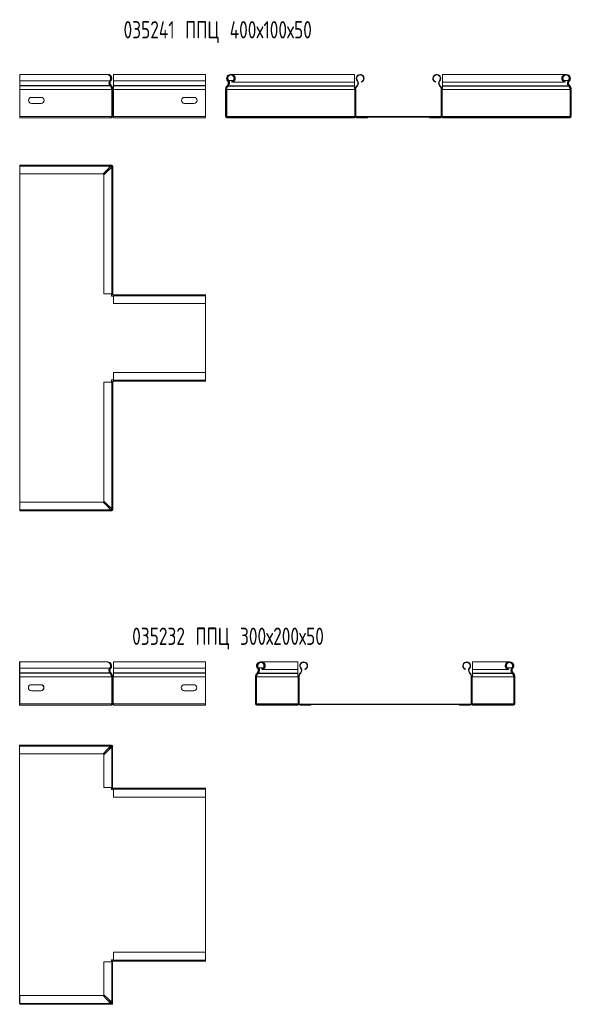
# Model space of a CAD drawing. Header units: millimetres. Extents: x -30 to 2745, y -5003 to 488.
# Tile 4 of 12: x 436 to 1075, y -3536 to -2397. Entities that reach past the tile are written whole.
import ezdxf

# ---------------------------------------------------------------- set-up
doc = ezdxf.new("R2010")
doc.units = ezdxf.units.MM
doc.styles.add('SLDTEXTSTYLE0', font='TXT', dxfattribs={"width": 0.7, "bigfont": 'bigfont'})

msp = doc.modelspace()

# ---------------------------------------------------------------- linework, layer by layer
at = {"color": 7, "linetype": 'Continuous', "lineweight": 15}
for p, q in [((436.6, -2460), (436.6, -2460)), ((537.6, -2460), (436.6, -2460)), ((436.6, -2468.8), (436.6, -2460)), ((436.6, -2460), (436.6, -2467.4)), ((545.1, -2460), (545.1, -2460)), ((651.6, -2460), (545.1, -2460)), ((545.1, -2460), (545.1, -2468.8)), ((545.1, -2460), (545.1, -2467.4)), ((651.6, -2460), (651.6, -2467.4)), ((823.8, -2460), (681.3, -2460)), ((681.3, -2460), (681.3, -2460.2)), ((823.8, -2468.8), (823.8, -2460)), ((1068.1, -2460), (925.6, -2460)), ((925.6, -2460), (925.6, -2468.8)), ((540.7, -2467.4), (436.6, -2467.4)), ((436.6, -2467.4), (436.6, -2472.8)), ((436.6, -2468.8), (436.6, -2468.8)), ((436.6, -2468.8), (436.6, -2473.1)), ((541.6, -2467.1), (542, -2467.4)), ((651.6, -2467.4), (545.1, -2467.4)), ((545.1, -2467.4), (545.1, -2472.8)), ((545.1, -2468.8), (545.1, -2468.8)), ((545.1, -2473.1), (545.1, -2468.8)), ((651.6, -2467.4), (651.6, -2472.8)), ((676.9, -2467.4), (677.3, -2467.1)), ((678.2, -2467.1), (678.2, -2467.4)), ((682, -2468.8), (681.8, -2468.3)), ((682.9, -2468.8), (682.9, -2468.3)), ((682.9, -2468.8), (823.8, -2468.8)), ((823.8, -2468.8), (823.8, -2473.1)), ((826.8, -2467.4), (827.3, -2467.1)), ((831.9, -2468.8), (831.7, -2468.3)), ((917.4, -2468.8), (917.6, -2468.3)), ((922.5, -2467.4), (922.1, -2467.1)), ((925.6, -2468.8), (1066.5, -2468.8)), ((925.6, -2473.1), (925.6, -2468.8)), ((1066.5, -2468.8), (1066.5, -2468.4)), ((1067.4, -2468.8), (1067.6, -2468.3)), ((1071.1, -2467.1), (1071.1, -2467.4)), ((1072, -2467.1), (1072.5, -2467.4)), ((436.6, -2472.8), (436.6, -2473.1)), ((540.9, -2472.8), (436.6, -2472.8)), ((436.6, -2473.1), (436.6, -2473.5)), ((436.6, -2473.1), (436.6, -2477.3)), ((541.2, -2473.1), (436.6, -2473.1)), ((436.6, -2473.5), (436.6, -2477.3)), ((436.6, -2477.3), (436.6, -2508.5)), ((436.6, -2477.3), (436.6, -2508.5)), ((542.7, -2477.3), (436.6, -2477.3)), ((541.2, -2473.1), (540.9, -2472.8)), ((541.8, -2473.1), (542.2, -2472.8)), ((541.8, -2473.1), (542.1, -2473.5)), ((542.1, -2473.5), (542.5, -2473.1)), ((542.2, -2472.8), (542.5, -2473.1)), ((543.1, -2477.3), (542.7, -2477.3)), ((543.1, -2508.5), (543.1, -2477.3)), ((543.1, -2477.3), (544.2, -2477.3)), ((544.2, -2508.5), (544.2, -2477.3)), ((544.2, -2477.3), (544.9, -2477.3)), ((544.9, -2477.3), (544.9, -2508.5)), ((545.1, -2477.3), (544.9, -2477.3)), ((651.6, -2472.8), (545.1, -2472.8)), ((545.1, -2472.8), (545.1, -2473.1)), ((545.1, -2473.5), (545.1, -2473.1)), ((651.6, -2473.1), (545.1, -2473.1)), ((545.1, -2473.1), (545.1, -2477.3)), ((545.1, -2477.3), (545.1, -2473.5)), ((651.6, -2477.3), (545.1, -2477.3)), ((651.6, -2472.8), (651.6, -2473.1)), ((651.6, -2473.1), (651.6, -2477.3)), ((651.6, -2477.3), (651.6, -2508.5)), ((675.3, -2477.3), (674.7, -2477.3)), ((674.7, -2477.3), (674.7, -2508.5)), ((675.3, -2477.3), (675.3, -2508.5)), ((676, -2477.3), (675.3, -2477.3)), ((676, -2508.5), (676, -2477.3)), ((676, -2477.3), (676.2, -2477.3)), ((676.2, -2477.3), (823.8, -2477.3)), ((676.7, -2472.8), (676.4, -2473.1)), ((676.4, -2473.1), (676.8, -2473.5)), ((677.1, -2473.1), (676.7, -2472.8)), ((677.1, -2473.1), (676.8, -2473.5)), ((677.7, -2473.1), (678, -2472.8)), ((677.7, -2473.5), (678, -2473.1)), ((677.7, -2473.5), (677.7, -2473.1)), ((677.7, -2473.5), (823.8, -2473.5)), ((678, -2473.1), (678, -2472.8)), ((678, -2473.1), (823.8, -2473.1)), ((823.8, -2473.1), (823.8, -2473.5)), ((823.8, -2473.5), (823.8, -2477.3)), ((823.8, -2477.3), (824.1, -2477.3)), ((824.1, -2477.3), (824.1, -2508.5)), ((825.2, -2477.3), (824.1, -2477.3)), ((825.2, -2477.3), (825.2, -2508.5)), ((826.3, -2473.1), (826.7, -2472.8)), ((826.3, -2473.1), (826.7, -2473.5)), ((826.7, -2472.8), (827.1, -2473.1)), ((826.7, -2473.5), (827.1, -2473.1)), ((922.7, -2472.8), (922.3, -2473.1)), ((922.3, -2473.1), (922.6, -2473.5)), ((923, -2473.1), (922.6, -2473.5)), ((922.7, -2472.8), (923, -2473.1)), ((925.4, -2477.3), (924.1, -2477.3)), ((924.1, -2477.3), (924.1, -2508.5)), ((925.4, -2477.3), (925.4, -2508.5)), ((925.4, -2477.3), (925.6, -2477.3)), ((925.6, -2473.1), (1071.3, -2473.1)), ((925.6, -2473.5), (925.6, -2473.1)), ((925.6, -2473.5), (1071.7, -2473.5)), ((925.6, -2477.3), (925.6, -2473.5)), ((925.6, -2477.3), (1073.2, -2477.3)), ((1071.3, -2473.1), (1071.3, -2472.8)), ((1071.3, -2472.8), (1071.7, -2473.1)), ((1071.3, -2473.1), (1071.7, -2473.5)), ((1071.7, -2473.5), (1071.7, -2473.1)), ((1072.6, -2472.8), (1072.2, -2473.1)), ((1072.2, -2473.1), (1072.6, -2473.5)), ((1072.6, -2472.8), (1073, -2473.1)), ((1072.6, -2473.5), (1073, -2473.1)), ((1073.2, -2477.3), (1073.5, -2477.3)), ((1073.5, -2508.5), (1073.5, -2477.3)), ((1074.1, -2477.3), (1073.5, -2477.3)), ((1074.6, -2477.3), (1074.1, -2477.3)), ((1074.1, -2477.3), (1074.1, -2508.5)), ((1074.6, -2477.3), (1074.6, -2508.5)), ((461.1, -2486.5), (450.1, -2486.5)), ((450.1, -2493.5), (461.1, -2493.5)), ((638.1, -2486.5), (627.1, -2486.5)), ((627.1, -2493.5), (638.1, -2493.5)), ((436.6, -2508.5), (436.6, -2509.4)), ((436.6, -2508.5), (436.6, -2510)), ((542.7, -2508.5), (436.6, -2508.5)), ((436.6, -2508.7), (436.6, -2509.4)), ((436.6, -2508.7), (436.6, -2508.7)), ((436.6, -2509.4), (436.6, -2510)), ((436.6, -2509.4), (436.6, -2509.4)), ((436.6, -2509.4), (436.6, -2509.4)), ((436.6, -2510), (436.6, -2510)), ((541.8, -2510), (436.6, -2510)), ((542.7, -2510), (541.8, -2510)), ((542.5, -2509.4), (542.7, -2509.4)), ((543.1, -2508.5), (542.7, -2508.5)), ((542.7, -2508.7), (543.6, -2508.7)), ((542.7, -2509), (542.7, -2509.4)), ((542.7, -2509.4), (542.7, -2510)), ((544.2, -2508.5), (543.1, -2508.5)), ((543.8, -2509.4), (545.1, -2509.4)), ((544.1, -2508.7), (545.1, -2508.7)), ((544.9, -2508.5), (544.2, -2508.5)), ((545.1, -2508.5), (544.9, -2508.5)), ((545.1, -2508.7), (545.1, -2508.5)), ((651.6, -2508.5), (545.1, -2508.5)), ((545.1, -2508.5), (545.1, -2510)), ((545.1, -2509.4), (545.1, -2510)), ((545.1, -2510), (545.1, -2510)), ((651.6, -2510), (545.1, -2510)), ((651.6, -2508.5), (651.6, -2510)), ((674.7, -2508.5), (675.3, -2508.5)), ((675.3, -2508.5), (676, -2508.5)), ((676, -2508.5), (676.2, -2508.5)), ((676.2, -2508.5), (823.8, -2508.5)), ((676.2, -2508.7), (676.2, -2509.4)), ((676.2, -2508.7), (1073.2, -2508.7)), ((676.2, -2509.4), (676.2, -2510)), ((676.2, -2509.4), (688.7, -2509.4)), ((676.2, -2510), (688.7, -2510)), ((688.7, -2509.4), (688.7, -2510)), ((688.7, -2509.4), (1073.2, -2509.4)), ((689.6, -2510), (688.7, -2510)), ((689.6, -2509.4), (689.6, -2510)), ((689.6, -2510), (823.8, -2510)), ((823.8, -2508.5), (823.8, -2508.7)), ((823.8, -2508.5), (824.1, -2508.5)), ((823.8, -2509.4), (823.8, -2510)), ((824.1, -2508.5), (825.2, -2508.5)), ((824.7, -2508.7), (824.7, -2508.5)), ((826.2, -2509.4), (826.2, -2510)), ((838.7, -2510), (826.2, -2510)), ((838.7, -2509.4), (838.7, -2510)), ((910.7, -2509.4), (910.7, -2510)), ((923.2, -2510), (910.7, -2510)), ((923.2, -2509.4), (923.2, -2510)), ((924.1, -2508.5), (925.4, -2508.5)), ((924.7, -2508.5), (924.7, -2508.7)), ((925.4, -2508.5), (925.6, -2508.5)), ((925.6, -2508.7), (925.6, -2508.5)), ((925.6, -2508.5), (1073.2, -2508.5)), ((925.6, -2509.4), (925.6, -2510)), ((925.6, -2510), (1059.7, -2510)), ((1059.7, -2509.4), (1059.7, -2510)), ((1060.6, -2510), (1059.7, -2510)), ((1060.6, -2509.4), (1060.6, -2510)), ((1073.1, -2510), (1060.6, -2510)), ((1073.1, -2510), (1073.1, -2509.4)), ((1073.2, -2508.5), (1073.5, -2508.5)), ((1073.2, -2508.7), (1073.2, -2509.4)), ((1073.5, -2508.5), (1074.1, -2508.5)), ((1074.1, -2508.5), (1074.6, -2508.5)), ((436.6, -2566), (436.6, -2564.9)), ((436.6, -2564.9), (542.7, -2564.9)), ((541.5, -2566), (436.6, -2566)), ((436.6, -2575.1), (436.6, -2566)), ((533, -2575.1), (537.5, -2570.5)), ((538.5, -2571.5), (533.9, -2576)), ((537.5, -2570.5), (541.5, -2566)), ((537.5, -2570.5), (541.5, -2566.5)), ((542.5, -2567.5), (538.5, -2571.5)), ((543, -2567.5), (538.5, -2571.5)), ((541.5, -2566.5), (542.7, -2565.4)), ((541.5, -2566.5), (541.5, -2566)), ((541.6, -2566), (542.7, -2564.9)), ((542.7, -2566.3), (541.8, -2566.3)), ((543.6, -2566.3), (542.5, -2567.5)), ((543, -2567.5), (542.5, -2567.5)), ((542.7, -2565.4), (542.7, -2564.9)), ((542.7, -2564.9), (542.9, -2564.9)), ((542.7, -2565.4), (542.9, -2565.4)), ((542.7, -2567.5), (542.7, -2566.3)), ((542.9, -2565.4), (542.9, -2564.9)), ((544.2, -2566.3), (543, -2567.4)), ((543, -2713.9), (543, -2567.5)), ((543.6, -2566.1), (544.2, -2566.1)), ((543.6, -2566.1), (543.6, -2566.3)), ((543.6, -2566.3), (544.2, -2566.3)), ((544.2, -2566.1), (544.2, -2566.3)), ((544.2, -2566.3), (544.2, -2713.9)), ((436.6, -2575.1), (533, -2575.1)), ((436.6, -2575.1), (436.6, -2578.9)), ((436.6, -2575.1), (436.6, -2963.3)), ((436.6, -2578.9), (436.6, -2578.9)), ((533.9, -2576), (533.9, -2713.9)), ((533.9, -2713.9), (543, -2713.9)), ((542.7, -2716.3), (542.7, -2713.9)), ((545.1, -2716.3), (542.7, -2716.3)), ((543, -2713.9), (544.2, -2713.9)), ((543.6, -2713.9), (543.6, -2714.3)), ((544.2, -2714.3), (543.6, -2714.3)), ((544.2, -2713.9), (544.2, -2714.3)), ((544.7, -2714.8), (544.7, -2715.4)), ((544.7, -2714.8), (545.1, -2714.8)), ((544.7, -2715.4), (545.1, -2715.4)), ((545.1, -2714.8), (651.6, -2714.8)), ((545.1, -2714.8), (545.1, -2716)), ((651.6, -2716), (545.1, -2716)), ((545.1, -2716), (545.1, -2725.1)), ((651.6, -2716), (651.6, -2714.8)), ((651.6, -2725.1), (651.6, -2716)), ((651.6, -2716.3), (651.6, -2716.3)), ((651.6, -2804.6), (651.6, -2716.3)), ((545.1, -2725.1), (651.6, -2725.1)), ((651.6, -2804.6), (651.6, -2800.8)), ((651.6, -2800.8), (651.6, -2800.8)), ((542.7, -2813.3), (545.1, -2813.3)), ((542.7, -2815.8), (542.7, -2813.3)), ((651.6, -2804.6), (545.1, -2804.6)), ((545.1, -2804.6), (545.1, -2813.7)), ((651.6, -2804.6), (651.6, -2813.7)), ((533.9, -2815.8), (533.9, -2953.7)), ((543, -2815.8), (533.9, -2815.8)), ((543, -2962.2), (543, -2815.8)), ((544.2, -2815.8), (543, -2815.8)), ((544.2, -2815.5), (543.6, -2815.5)), ((543.6, -2815.5), (543.6, -2815.8)), ((544.2, -2815.5), (544.2, -2815.8)), ((544.2, -2815.8), (544.2, -2963.3)), ((545.1, -2814.3), (544.9, -2814.3)), ((544.9, -2814.8), (544.9, -2814.3)), ((545.1, -2814.8), (544.9, -2814.8)), ((545.1, -2813.7), (651.6, -2813.7)), ((545.1, -2813.7), (545.1, -2814.8)), ((651.6, -2814.8), (545.1, -2814.8)), ((651.6, -2813.7), (651.6, -2814.8)), ((533, -2954.6), (436.6, -2954.6)), ((436.6, -2954.6), (436.6, -2963.7)), ((537.6, -2959.1), (533, -2954.6)), ((533.9, -2953.7), (538.5, -2958.2)), ((541.6, -2963.1), (537.6, -2959.1)), ((541.6, -2963.7), (537.6, -2959.1)), ((538.5, -2958.2), (543, -2962.2)), ((538.5, -2958.2), (542.5, -2962.2)), ((436.6, -2963.3), (436.6, -2963.3)), ((436.6, -2963.7), (541.6, -2963.7)), ((436.6, -2963.7), (436.6, -2964.8)), ((542.7, -2964.8), (436.6, -2964.8)), ((541.6, -2963.7), (541.6, -2963.1)), ((542.7, -2964.2), (541.6, -2963.1)), ((542.7, -2964.8), (541.6, -2963.6)), ((541.8, -2963.3), (542.7, -2963.3)), ((542.5, -2962.2), (543, -2962.2)), ((542.5, -2962.2), (543.6, -2963.3)), ((542.7, -2963.3), (542.7, -2962.2)), ((542.7, -2964.2), (542.7, -2964.8)), ((543.1, -2964.2), (542.7, -2964.2)), ((543.1, -2964.8), (542.7, -2964.8)), ((543, -2962.3), (544.2, -2963.3)), ((543.1, -2964.2), (543.1, -2964.8)), ((543.6, -2963.3), (544.2, -2963.3)), ((543.6, -2963.3), (543.6, -2963.7)), ((543.6, -2963.7), (544.2, -2963.7)), ((544.2, -2963.3), (544.2, -2963.7)), ((436.5, -3139.5), (436.4, -3139.5)), ((436.4, -3148.4), (436.4, -3139.5)), ((537.4, -3139.5), (436.5, -3139.5)), ((436.5, -3139.5), (436.5, -3147)), ((544.9, -3139.5), (544.9, -3139.5)), ((651.4, -3139.5), (544.9, -3139.5)), ((544.9, -3139.5), (544.9, -3148.4)), ((544.9, -3139.5), (544.9, -3147)), ((651.4, -3139.5), (651.4, -3147)), ((758.4, -3139.5), (716, -3139.5)), ((716, -3139.5), (716, -3139.7)), ((758.4, -3148.4), (758.4, -3139.5)), ((1002.7, -3139.5), (960.2, -3139.5)), ((960.2, -3139.5), (960.2, -3148.4)), ((436.4, -3148.4), (436.5, -3148.4)), ((436.4, -3148.4), (436.4, -3152.7)), ((436.4, -3152.7), (436.4, -3153)), ((436.4, -3153), (436.4, -3156.8)), ((540.5, -3147), (436.5, -3147)), ((436.5, -3147), (436.5, -3152.3)), ((436.5, -3152.3), (436.5, -3152.7)), ((540.7, -3152.3), (436.5, -3152.3)), ((436.5, -3152.7), (436.5, -3156.8)), ((541.1, -3152.7), (436.5, -3152.7)), ((541.1, -3152.7), (540.7, -3152.3)), ((541.4, -3146.6), (541.8, -3147)), ((541.6, -3152.7), (542, -3152.3)), ((541.6, -3152.7), (542, -3153)), ((542, -3152.3), (542.4, -3152.7)), ((542, -3153), (542.4, -3152.7)), ((651.4, -3147), (544.9, -3147)), ((544.9, -3147), (544.9, -3152.3)), ((544.9, -3148.4), (544.9, -3148.4)), ((544.9, -3152.7), (544.9, -3148.4)), ((651.4, -3152.3), (544.9, -3152.3)), ((544.9, -3152.3), (544.9, -3152.7)), ((544.9, -3153), (544.9, -3152.7)), ((651.4, -3152.7), (544.9, -3152.7)), ((544.9, -3152.7), (544.9, -3156.8)), ((544.9, -3156.8), (544.9, -3153)), ((651.4, -3147), (651.4, -3152.3)), ((651.4, -3152.3), (651.4, -3152.7)), ((651.4, -3152.7), (651.4, -3156.8)), ((711.3, -3152.3), (711, -3152.7)), ((711, -3152.7), (711.4, -3153)), ((711.7, -3152.7), (711.3, -3152.3)), ((711.7, -3152.7), (711.4, -3153)), ((711.5, -3147), (711.9, -3146.6)), ((712.3, -3152.7), (712.7, -3152.3)), ((712.3, -3153), (712.7, -3152.7)), ((712.3, -3153), (712.3, -3152.7)), ((712.3, -3153), (758.4, -3153)), ((712.7, -3152.7), (712.7, -3152.3)), ((712.7, -3152.7), (758.4, -3152.7)), ((712.9, -3146.6), (712.9, -3147)), ((716.6, -3148.4), (716.4, -3147.8)), ((717.5, -3148.4), (717.5, -3147.9)), ((717.5, -3148.4), (758.4, -3148.4)), ((758.4, -3148.4), (758.4, -3152.7)), ((758.4, -3152.7), (758.4, -3153)), ((758.4, -3153), (758.4, -3156.8)), ((761, -3152.7), (761.3, -3152.3)), ((761, -3152.7), (761.4, -3153)), ((761.3, -3152.3), (761.7, -3152.7)), ((761.4, -3153), (761.7, -3152.7)), ((761.5, -3147), (761.9, -3146.6)), ((766.6, -3148.4), (766.4, -3147.8)), ((952.1, -3148.4), (952.2, -3147.8)), ((957.1, -3147), (956.7, -3146.6)), ((957.3, -3152.3), (956.9, -3152.7)), ((956.9, -3152.7), (957.3, -3153)), ((957.3, -3152.3), (957.7, -3152.7)), ((957.7, -3152.7), (957.3, -3153)), ((960.2, -3148.4), (1001.1, -3148.4)), ((960.2, -3152.7), (960.2, -3148.4)), ((960.2, -3152.7), (1006, -3152.7)), ((960.2, -3153), (960.2, -3152.7)), ((960.2, -3153), (1006.3, -3153)), ((960.2, -3156.8), (960.2, -3153)), ((1001.1, -3148.4), (1001.1, -3147.9)), ((1002, -3148.4), (1002.2, -3147.8)), ((1005.8, -3146.6), (1005.8, -3147)), ((1006, -3152.7), (1006, -3152.3)), ((1006, -3152.3), (1006.3, -3152.7)), ((1006, -3152.7), (1006.3, -3153)), ((1006.3, -3153), (1006.3, -3152.7)), ((1006.7, -3146.6), (1007.1, -3147)), ((1007.3, -3152.3), (1006.9, -3152.7)), ((1006.9, -3152.7), (1007.2, -3153)), ((1007.2, -3153), (1007.6, -3152.7)), ((1007.3, -3152.3), (1007.6, -3152.7)), ((436.4, -3156.8), (436.4, -3188)), ((436.5, -3156.8), (436.5, -3188)), ((542.6, -3156.8), (436.5, -3156.8)), ((461, -3166), (450, -3166)), ((542.9, -3156.8), (542.6, -3156.8)), ((542.9, -3188), (542.9, -3156.8)), ((542.9, -3156.8), (544, -3156.8)), ((544, -3188), (544, -3156.8)), ((544, -3156.8), (544.7, -3156.8)), ((544.7, -3156.8), (544.7, -3188)), ((544.9, -3156.8), (544.7, -3156.8)), ((651.4, -3156.8), (544.9, -3156.8)), ((637.9, -3166), (626.9, -3166)), ((651.4, -3156.8), (651.4, -3188)), ((709.9, -3156.8), (709.3, -3156.8)), ((709.3, -3156.8), (709.3, -3188)), ((709.9, -3156.8), (709.9, -3188)), ((710.6, -3156.8), (709.9, -3156.8)), ((710.6, -3188), (710.6, -3156.8)), ((710.6, -3156.8), (710.8, -3156.8)), ((710.8, -3156.8), (758.4, -3156.8)), ((758.4, -3156.8), (758.8, -3156.8)), ((758.8, -3156.8), (758.8, -3188)), ((759.9, -3156.8), (758.8, -3156.8)), ((759.9, -3156.8), (759.9, -3188)), ((960, -3156.8), (958.8, -3156.8)), ((958.8, -3156.8), (958.8, -3188)), ((960, -3156.8), (960, -3188)), ((960, -3156.8), (960.2, -3156.8)), ((960.2, -3156.8), (1007.8, -3156.8)), ((1007.8, -3156.8), (1008.2, -3156.8)), ((1008.2, -3188), (1008.2, -3156.8)), ((1008.7, -3156.8), (1008.2, -3156.8)), ((1009.3, -3156.8), (1008.7, -3156.8)), ((1008.7, -3156.8), (1008.7, -3188)), ((1009.3, -3156.8), (1009.3, -3188)), ((450, -3173), (461, -3173)), ((626.9, -3173), (637.9, -3173)), ((436.4, -3188), (436.4, -3189)), ((436.4, -3188.3), (436.5, -3188.3)), ((436.4, -3188.3), (436.4, -3189)), ((436.4, -3189), (436.5, -3189)), ((436.4, -3189), (436.4, -3189.5)), ((436.4, -3189), (436.4, -3189)), ((542.6, -3188), (436.5, -3188)), ((436.5, -3188), (436.5, -3189.5)), ((542.3, -3189), (542.5, -3189)), ((542.5, -3188.3), (543.4, -3188.3)), ((542.5, -3188.5), (542.5, -3189)), ((542.5, -3189), (542.5, -3189.5)), ((542.9, -3188), (542.6, -3188)), ((544, -3188), (542.9, -3188)), ((543.7, -3189), (544.9, -3189)), ((544.7, -3188), (544, -3188)), ((544, -3188.3), (544.9, -3188.3)), ((544.9, -3188), (544.7, -3188)), ((544.9, -3188.3), (544.9, -3188)), ((651.4, -3188), (544.9, -3188)), ((544.9, -3188), (544.9, -3189.5)), ((544.9, -3189), (544.9, -3189.5)), ((651.4, -3188), (651.4, -3189.5)), ((709.3, -3188), (709.9, -3188)), ((709.9, -3188), (710.6, -3188)), ((710.6, -3188), (710.8, -3188)), ((710.8, -3188), (758.4, -3188)), ((710.8, -3188.3), (710.8, -3189)), ((710.8, -3188.3), (1007.8, -3188.3)), ((710.8, -3189), (710.8, -3189.5)), ((710.8, -3189), (723.3, -3189)), ((723.3, -3189), (1007.8, -3189)), ((723.3, -3189), (723.3, -3189.5)), ((724.3, -3189), (724.3, -3189.5)), ((758.4, -3188), (758.4, -3188.3)), ((758.4, -3188), (758.8, -3188)), ((758.4, -3189), (758.4, -3189.5)), ((758.8, -3188), (759.9, -3188)), ((759.3, -3188.3), (759.3, -3188)), ((760.8, -3189), (760.8, -3189.5)), ((773.3, -3189), (773.3, -3189.5)), ((945.3, -3189), (945.3, -3189.5)), ((957.8, -3189), (957.8, -3189.5)), ((958.8, -3188), (960, -3188)), ((959.3, -3188), (959.3, -3188.3)), ((960, -3188), (960.2, -3188)), ((960.2, -3188.3), (960.2, -3188)), ((960.2, -3188), (1007.8, -3188)), ((960.2, -3189), (960.2, -3189.5)), ((994.4, -3189), (994.4, -3189.5)), ((995.3, -3189), (995.3, -3189.5)), ((1007.8, -3188), (1008.2, -3188)), ((1007.8, -3188.3), (1007.8, -3189)), ((1007.8, -3189.5), (1007.8, -3189)), ((1008.2, -3188), (1008.7, -3188)), ((1008.7, -3188), (1009.3, -3188)), ((436.4, -3189.5), (436.5, -3189.5)), ((541.6, -3189.5), (436.5, -3189.5)), ((542.5, -3189.5), (541.6, -3189.5)), ((544.9, -3189.5), (544.9, -3189.5)), ((651.4, -3189.5), (544.9, -3189.5)), ((710.8, -3189.5), (723.3, -3189.5)), ((724.3, -3189.5), (723.3, -3189.5)), ((724.3, -3189.5), (758.4, -3189.5)), ((773.3, -3189.5), (760.8, -3189.5)), ((957.8, -3189.5), (945.3, -3189.5)), ((960.2, -3189.5), (994.4, -3189.5)), ((995.3, -3189.5), (994.4, -3189.5)), ((1007.8, -3189.5), (995.3, -3189.5)), ((436.4, -3236.9), (436.4, -3235.8)), ((436.4, -3235.8), (542.5, -3235.8)), ((541.4, -3236.9), (436.4, -3236.9)), ((436.4, -3246), (436.4, -3236.9)), ((436.4, -3246), (532.9, -3246)), ((436.4, -3246), (436.4, -3534.2)), ((436.4, -3246), (436.4, -3249.8)), ((532.9, -3246), (537.4, -3241.4)), ((538.3, -3242.4), (533.8, -3246.9)), ((537.4, -3241.4), (541.4, -3236.9)), ((537.4, -3241.4), (541.4, -3237.4)), ((542.3, -3238.4), (538.3, -3242.4)), ((542.9, -3238.4), (538.3, -3242.4)), ((541.4, -3237.4), (542.5, -3236.3)), ((541.4, -3237.4), (541.4, -3236.9)), ((541.5, -3236.9), (542.5, -3235.8)), ((542.5, -3237.2), (541.6, -3237.2)), ((543.5, -3237.2), (542.3, -3238.4)), ((542.9, -3238.4), (542.3, -3238.4)), ((542.5, -3236.3), (542.5, -3235.8)), ((542.5, -3235.8), (542.8, -3235.8)), ((542.5, -3236.3), (542.8, -3236.3)), ((542.5, -3238.4), (542.5, -3237.2)), ((542.8, -3236.3), (542.8, -3235.8)), ((544, -3237.2), (542.8, -3238.3)), ((542.9, -3284.8), (542.9, -3238.4)), ((543.5, -3237), (544, -3237)), ((543.5, -3237), (543.5, -3237.2)), ((543.5, -3237.2), (544, -3237.2)), ((544, -3237), (544, -3237.2)), ((544, -3237.2), (544, -3284.8)), ((436.4, -3249.8), (436.4, -3249.8)), ((533.8, -3246.9), (533.8, -3284.8)), ((533.8, -3284.8), (542.9, -3284.8)), ((542.5, -3287.2), (542.5, -3284.8)), ((544.9, -3287.2), (542.5, -3287.2)), ((542.9, -3284.8), (544, -3284.8)), ((543.5, -3284.8), (543.5, -3285.2)), ((544, -3285.2), (543.5, -3285.2)), ((544, -3284.8), (544, -3285.2)), ((544.6, -3285.7), (544.6, -3286.3)), ((544.6, -3285.7), (544.9, -3285.7)), ((544.6, -3286.3), (544.9, -3286.3)), ((544.9, -3285.7), (651.4, -3285.7)), ((544.9, -3285.7), (544.9, -3286.8)), ((651.4, -3286.8), (544.9, -3286.8)), ((544.9, -3286.8), (544.9, -3295.9)), ((651.4, -3286.8), (651.4, -3285.7)), ((651.4, -3295.9), (651.4, -3286.8)), ((651.4, -3287.2), (651.4, -3287.2)), ((651.4, -3475.5), (651.4, -3287.2)), ((544.9, -3295.9), (651.4, -3295.9)), ((651.4, -3471.7), (651.4, -3471.7)), ((651.4, -3475.5), (651.4, -3471.7)), ((542.5, -3484.2), (544.9, -3484.2)), ((542.5, -3486.7), (542.5, -3484.2)), ((544.9, -3485.2), (544.7, -3485.2)), ((544.7, -3485.7), (544.7, -3485.2)), ((651.4, -3475.5), (544.9, -3475.5)), ((544.9, -3475.5), (544.9, -3484.6)), ((544.9, -3484.6), (651.4, -3484.6)), ((544.9, -3484.6), (544.9, -3485.7)), ((651.4, -3475.5), (651.4, -3484.6)), ((651.4, -3484.6), (651.4, -3485.7)), ((533.8, -3486.7), (533.8, -3524.6)), ((542.9, -3486.7), (533.8, -3486.7)), ((542.9, -3533.1), (542.9, -3486.7)), ((544, -3486.7), (542.9, -3486.7)), ((544, -3486.4), (543.5, -3486.4)), ((543.5, -3486.4), (543.5, -3486.7)), ((544, -3486.4), (544, -3486.7)), ((544, -3486.7), (544, -3534.2)), ((544.9, -3485.7), (544.7, -3485.7)), ((651.4, -3485.7), (544.9, -3485.7)), ((532.9, -3525.5), (436.5, -3525.5)), ((436.5, -3525.5), (436.5, -3534.6)), ((537.4, -3530), (532.9, -3525.5)), ((533.8, -3524.6), (538.3, -3529.1)), ((541.4, -3534), (537.4, -3530)), ((541.4, -3534.6), (537.4, -3530)), ((538.3, -3529.1), (542.9, -3533.1)), ((538.3, -3529.1), (542.3, -3533.1)), ((436.4, -3534.2), (436.5, -3534.2)), ((436.5, -3534.6), (541.4, -3534.6)), ((436.5, -3534.6), (436.5, -3535.7)), ((542.6, -3535.7), (436.5, -3535.7)), ((541.4, -3534.6), (541.4, -3534)), ((542.6, -3535.1), (541.4, -3534)), ((542.6, -3535.7), (541.5, -3534.5)), ((541.6, -3534.2), (542.5, -3534.2)), ((542.3, -3533.1), (542.9, -3533.1)), ((542.3, -3533.1), (543.5, -3534.2)), ((542.5, -3534.2), (542.5, -3533.1)), ((542.6, -3535.1), (542.6, -3535.7)), ((542.9, -3535.1), (542.6, -3535.1)), ((542.9, -3535.7), (542.6, -3535.7)), ((542.9, -3533.2), (544, -3534.2)), ((542.9, -3535.1), (542.9, -3535.7)), ((543.5, -3534.2), (544, -3534.2)), ((543.5, -3534.2), (543.5, -3534.6)), ((543.5, -3534.6), (544, -3534.6)), ((544, -3534.2), (544, -3534.6))]:
    msp.add_line(p, q, dxfattribs=at)
at = {"color": 8, "linetype": 'Continuous', "lineweight": 15}
for p, q in [((678.2, -2467.1), (683.5, -2467.1)), ((684.1, -2467.1), (684.8, -2467.1)), ((1064.6, -2467.1), (1065.2, -2467.1)), ((1065.9, -2467.1), (1071.1, -2467.1)), ((436.6, -2473.1), (436.6, -2473.1)), ((436.6, -2473.5), (436.6, -2473.5)), ((436.6, -2477.3), (436.6, -2477.3)), ((545.1, -2473.1), (545.1, -2473.1)), ((545.1, -2473.5), (545.1, -2473.5)), ((436.6, -2508.5), (436.6, -2508.5)), ((436.4, -3152.7), (436.5, -3152.7)), ((436.4, -3153), (436.5, -3153)), ((544.9, -3152.7), (544.9, -3152.7)), ((544.9, -3153), (544.9, -3153)), ((712.9, -3146.6), (718.1, -3146.6)), ((718.8, -3146.6), (719.5, -3146.6)), ((999.2, -3146.6), (999.8, -3146.6)), ((1000.5, -3146.6), (1005.8, -3146.6)), ((436.4, -3156.8), (436.5, -3156.8)), ((436.4, -3188), (436.5, -3188))]:
    msp.add_line(p, q, dxfattribs=at)
at = {"color": 7, "linetype": 'Continuous', "lineweight": 15, "flags": 128}
for points in [[(825.3, -2508.7), (825.2, -2508.7), (825.2, -2508.5)], [(924.1, -2508.5), (924.1, -2508.7), (924.1, -2508.7)], [(759.9, -3188.3), (759.9, -3188.2), (759.9, -3188)], [(958.8, -3188), (958.7, -3188.2), (958.7, -3188.3)]]:
    msp.add_lwpolyline(points, dxfattribs=at)
at = {"color": 7, "linetype": 'Continuous', "lineweight": 15}
for centre, radius, start, end in [((538.5, -2464.5), 4.55, 90, 96.0561), ((538.5, -2464.5), 4.55, 320.3175, 90), ((680.4, -2464.5), 4.55, 290.35, 219.6825), ((681.3, -2464.5), 4.55, 290.35, 90), ((830.4, -2464.5), 4.55, 290.35, 219.6825), ((919, -2464.5), 4.55, 320.3175, 249.65), ((1068.1, -2464.5), 4.55, 90, 249.65), ((1069, -2464.5), 4.55, 320.3175, 249.65), ((538.5, -2464.5), 4, 320.3175, 70.457), ((545.1, -2470), 4.55, 140.3175, 223.5358), ((545.1, -2470), 4, 140.3175, 223.5358), ((680.4, -2464.5), 4, 290.35, 219.6825), ((673.8, -2470), 4, 316.4642, 39.6825), ((673.8, -2470), 4.55, 316.4642, 39.6825), ((681.3, -2464.5), 4, 96.7063, 219.6825), ((674.7, -2470), 4.55, 316.4642, 39.6825), ((830.4, -2464.5), 4, 290.35, 219.6825), ((823.8, -2470), 4, 316.4642, 39.6825), ((823.8, -2470), 4.55, 316.4642, 39.6825), ((919, -2464.5), 4, 320.3175, 249.65), ((925.6, -2470), 4.55, 140.3175, 223.5358), ((925.6, -2470), 4, 140.3175, 223.5358), ((1069, -2464.5), 4, 320.3175, 249.65), ((1068.1, -2464.5), 4, 320.3175, 83.5258), ((1074.6, -2470), 4.55, 140.3175, 223.5358), ((1075.5, -2470), 4.55, 140.3175, 223.5358), ((1075.5, -2470), 4, 140.3175, 223.5358), ((538.2, -2477.3), 5.45, 0, 43.5358), ((538.2, -2477.3), 6, 0, 43.5358), ((680.7, -2477.3), 6, 136.4642, 180), ((680.7, -2477.3), 5.45, 136.4642, 180), ((681.6, -2477.3), 5.45, 136.4642, 180), ((830.7, -2477.3), 6, 136.4642, 180), ((830.7, -2477.3), 5.45, 136.4642, 180), ((918.7, -2477.3), 5.45, 0, 43.5358), ((918.7, -2477.3), 6, 0, 43.5358), ((1067.7, -2477.3), 5.45, 0, 43.5358), ((1068.6, -2477.3), 5.45, 0, 43.5358), ((1068.6, -2477.3), 6, 0, 43.5358), ((450.1, -2490), 3.5, 90, 270), ((461.1, -2490), 3.5, 270, 90), ((461.1, -2490), 3.5, 270, 90), ((627.1, -2490), 3.5, 90, 270), ((638.1, -2490), 3.5, 270, 90), ((638.1, -2490), 3.5, 270, 90), ((542.7, -2508.5), 1.5, 270, 0), ((542.7, -2508.5), 0.95, 270, 0), ((676.2, -2508.5), 1.5, 180, 270), ((676.2, -2508.5), 0.95, 180, 270), ((677.1, -2508.5), 0.95, 180, 195.2575), ((826.2, -2508.5), 1.5, 219.2965, 270), ((923.2, -2508.5), 1.5, 270, 320.7035), ((1073.1, -2508.5), 1.5, 270, 0), ((1073.1, -2508.5), 0.95, 270, 0), ((1072.2, -2508.5), 0.95, 344.7425, 0), ((542.9, -2566.1), 1.25, 0, 90), ((542.9, -2566.1), 0.7, 0, 90), ((544.7, -2714.3), 1.1, 180, 270), ((544.7, -2714.3), 0.55, 180, 270), ((544.9, -2815.5), 1.25, 90, 180), ((544.9, -2815.5), 0.7, 90, 180), ((543.1, -2963.7), 1.1, 270, 0), ((543.1, -2963.7), 0.55, 270, 0), ((538.3, -3144.1), 4.55, 90, 96.0561), ((538.3, -3144.1), 4.55, 320.3175, 90), ((538.3, -3144.1), 4, 320.3175, 70.457), ((715, -3144.1), 4.55, 290.35, 219.6825), ((715, -3144.1), 4, 290.35, 219.6825), ((716, -3144.1), 4, 96.7063, 219.6825), ((716, -3144.1), 4.55, 290.35, 90), ((765, -3144.1), 4.55, 290.35, 219.6825), ((765, -3144.1), 4, 290.35, 219.6825), ((953.6, -3144.1), 4.55, 320.3175, 249.65), ((953.6, -3144.1), 4, 320.3175, 249.65), ((1002.7, -3144.1), 4.55, 90, 249.65), ((1003.6, -3144.1), 4.55, 320.3175, 249.65), ((1003.6, -3144.1), 4, 320.3175, 249.65), ((1002.7, -3144.1), 4, 320.3175, 83.5258), ((544.9, -3149.5), 4.55, 140.3175, 223.5358), ((544.9, -3149.5), 4, 140.3175, 223.5358), ((538, -3156.8), 5.45, 0, 43.5358), ((538, -3156.8), 6, 0, 43.5358), ((715.3, -3156.8), 6, 136.4642, 180), ((715.3, -3156.8), 5.45, 136.4642, 180), ((716.3, -3156.8), 5.45, 136.4642, 180), ((708.4, -3149.5), 4, 316.4642, 39.6825), ((708.4, -3149.5), 4.55, 316.4642, 39.6825), ((709.4, -3149.5), 4.55, 316.4642, 39.6825), ((765.3, -3156.8), 6, 136.4642, 180), ((765.3, -3156.8), 5.45, 136.4642, 180), ((758.4, -3149.5), 4, 316.4642, 39.6825), ((758.4, -3149.5), 4.55, 316.4642, 39.6825), ((960.2, -3149.5), 4.55, 140.3175, 223.5358), ((960.2, -3149.5), 4, 140.3175, 223.5358), ((953.3, -3156.8), 5.45, 0, 43.5358), ((953.3, -3156.8), 6, 0, 43.5358), ((1009.3, -3149.5), 4.55, 140.3175, 223.5358), ((1010.2, -3149.5), 4.55, 140.3175, 223.5358), ((1010.2, -3149.5), 4, 140.3175, 223.5358), ((1002.4, -3156.8), 5.45, 0, 43.5358), ((1003.3, -3156.8), 5.45, 0, 43.5358), ((1003.3, -3156.8), 6, 0, 43.5358), ((450, -3169.5), 3.5, 90, 270), ((460.9, -3169.5), 3.5, 270, 90), ((461, -3169.5), 3.5, 270, 90), ((626.9, -3169.5), 3.5, 90, 270), ((637.9, -3169.5), 3.5, 270, 90), ((637.9, -3169.5), 3.5, 270, 90), ((542.5, -3188), 0.95, 270, 0), ((542.5, -3188), 1.5, 270, 0), ((710.8, -3188), 1.5, 180, 270), ((710.8, -3188), 0.95, 180, 270), ((711.8, -3188), 0.95, 180, 195.2575), ((760.8, -3188), 1.5, 219.2965, 270), ((957.8, -3188), 1.5, 270, 320.7035), ((1007.8, -3188), 0.95, 270, 0), ((1007.8, -3188), 1.5, 270, 0), ((1006.9, -3188), 0.95, 344.7425, 0), ((542.8, -3237), 1.25, 0, 90), ((542.8, -3237), 0.7, 0, 90), ((544.6, -3285.2), 1.1, 180, 270), ((544.6, -3285.2), 0.55, 180, 270), ((544.7, -3486.4), 1.25, 90, 180), ((544.7, -3486.4), 0.7, 90, 180), ((542.9, -3534.6), 0.55, 270, 0), ((542.9, -3534.6), 1.1, 270, 0)]:
    msp.add_arc(centre, radius, start, end, dxfattribs=at)
for centre, major_axis, ratio, start_param, end_param in [((537.6, -2464.5), (0, 4.55), 0.879121, 4.019799, 6.283185), ((681.3, -2464.5), (0, 4.55), 0.879121, 0, 0.109486), ((1068.1, -2464.5), (0, 4.55), 0.879121, 6.177486, 6.283185), ((544.2, -2470), (4.55, 0), 0.879121, 2.449003, 3.901436), ((681.3, -2464.5), (0, 4.55), 0.879121, 0.586355, 2.263386), ((674.7, -2470), (4.55, 0), 0.879121, 5.523342, 6.975775), ((681.3, -2464.5), (4.55, 0), 0.879121, 5.067563, 7.471349), ((1068.1, -2464.5), (4.55, 0), 0.879121, 1.968885, 4.314301), ((1074.6, -2470), (4.55, 0), 0.879121, 2.449003, 3.901436), ((1068.1, -2464.5), (0, 4.55), 0.879121, 4.019799, 5.688769), ((537.3, -2477.3), (0, 6), 0.908333, 4.712389, 5.472232), ((681.6, -2477.3), (0, 6), 0.908333, 0.810953, 1.570796), ((1067.7, -2477.3), (0, 6), 0.908333, 4.712389, 5.472232), ((541.8, -2508.5), (0, 1.5), 0.633333, 3.141593, 4.712389), ((677.1, -2508.5), (0, 1.5), 0.633333, 1.570796, 1.738244), ((1072.2, -2508.5), (0, 1.5), 0.633333, 4.539047, 4.712389), ((537.4, -3144.1), (0, 4.55), 0.879121, 4.019799, 6.283185), ((716, -3144.1), (0, 4.55), 0.879121, 0.586355, 2.263386), ((716, -3144.1), (0, 4.55), 0.879121, 0, 0.109486), ((716, -3144.1), (4.55, 0), 0.879121, 5.067563, 7.471349), ((1002.7, -3144.1), (4.55, 0), 0.879121, 1.968885, 4.314301), ((1002.7, -3144.1), (0, 4.55), 0.879121, 6.177486, 6.283185), ((1002.7, -3144.1), (0, 4.55), 0.879121, 4.019799, 5.688769), ((544, -3149.5), (4.55, 0), 0.879121, 2.449003, 3.901436), ((537.1, -3156.8), (0, 6), 0.908333, 4.712389, 5.472232), ((716.3, -3156.8), (0, 6), 0.908333, 0.810953, 1.570796), ((709.4, -3149.5), (4.55, 0), 0.879121, 5.523342, 6.975775), ((1009.3, -3149.5), (4.55, 0), 0.879121, 2.449003, 3.901436), ((1002.4, -3156.8), (0, 6), 0.908333, 4.712389, 5.472232), ((541.6, -3188), (0, 1.5), 0.633333, 3.141593, 4.712389), ((711.8, -3188), (0, 1.5), 0.633333, 1.570796, 1.738244), ((1006.9, -3188), (0, 1.5), 0.633333, 4.539047, 4.712389)]:
    msp.add_ellipse(centre, major_axis=major_axis, ratio=ratio, start_param=start_param, end_param=end_param, dxfattribs=at)

# ---------------------------------------------------------------- texts
at = {"color": 7, "linetype": 'Continuous', "lineweight": 0, "char_height": 20, "attachment_point": 1, "style": 'SLDTEXTSTYLE0'}
for s, insert in [('035241 \\M+18450\\M+18450\\M+18457 400\\M+18487100\\M+1848750', (556.6, -2398.3)), ('035232 \\M+18450\\M+18450\\M+18457 300\\M+18487200\\M+1848750', (566.6, -3099.9))]:
    msp.add_mtext(s, dxfattribs=dict(at, insert=insert))

doc.saveas('drawing.dxf')
